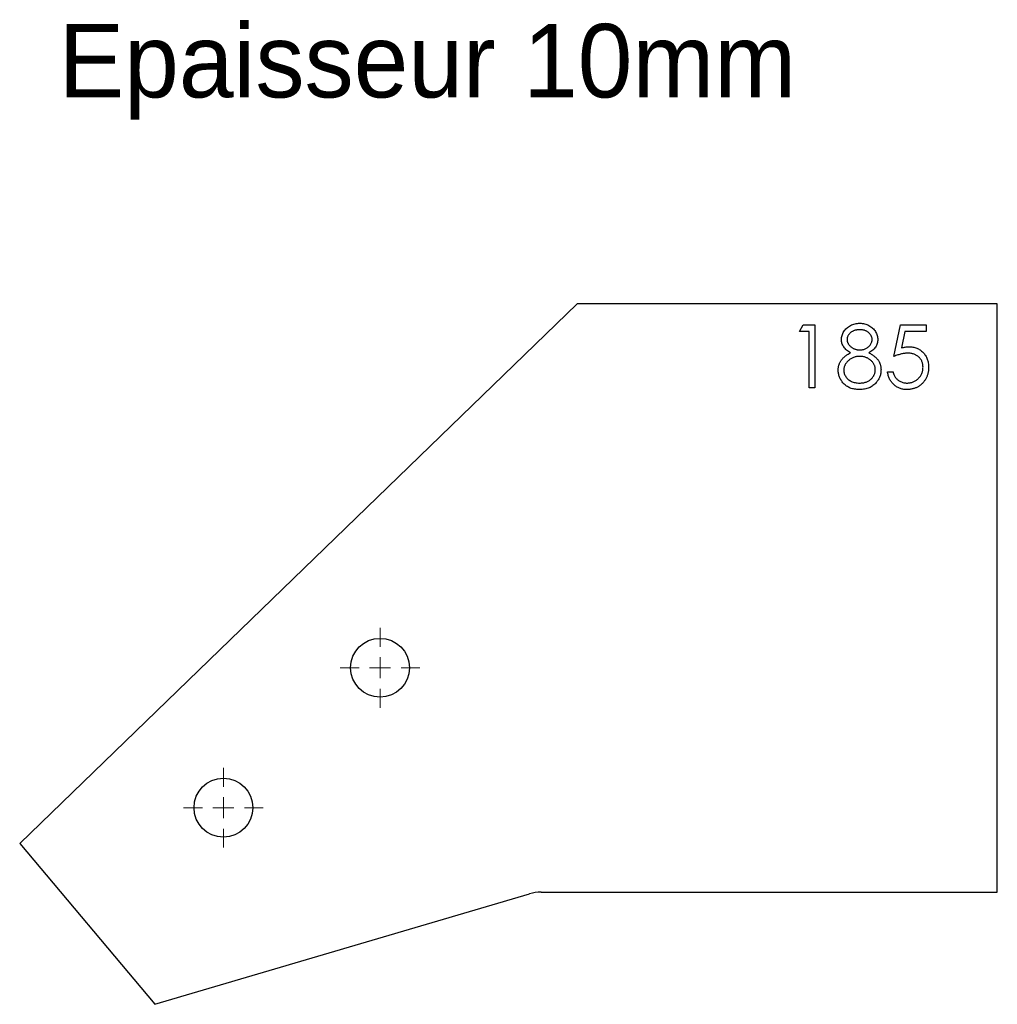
# Model space of a CAD drawing. Header units: millimetres. Extents: x 16 to 249, y 30 to 265.
import ezdxf

# ---------------------------------------------------------------- set-up
doc = ezdxf.new("R2010")
doc.units = ezdxf.units.MM

# ---------------------------------------------------------------- blocks, each defined once
blk = doc.blocks.new('SW_CENTERMARKSYMBOL_0')
at = {"color": 0, "linetype": 'Continuous', "lineweight": 18}
for p, q in [((0, 5), (0, 9.5)), ((0, 0), (0, 2.5)), ((0, 0), (-2.5, 0)), ((0, 0), (0, -2.5)), ((0, 0), (2.5, 0)), ((5, 0), (9.5, 0)), ((-5, 0), (-9.5, 0)), ((0, -5), (0, -9.5))]:
    blk.add_line(p, q, dxfattribs=at)
blk = doc.blocks.new('SW_CENTERMARKSYMBOL_1')
at = {"color": 0, "linetype": 'Continuous', "lineweight": 18}
for p, q in [((0, 5), (0, 9.5)), ((0, 0), (0, 2.5)), ((0, 0), (-2.5, 0)), ((0, 0), (0, -2.5)), ((0, 0), (2.5, 0)), ((5, 0), (9.5, 0)), ((-5, 0), (-9.5, 0)), ((0, -5), (0, -9.5))]:
    blk.add_line(p, q, dxfattribs=at)

msp = doc.modelspace()

# ---------------------------------------------------------------- linework, layer by layer
at = {"color": 7, "linetype": 'Continuous', "lineweight": 25}
for p, q in [((148.62, 197.09), (15.88, 68.67)), ((248.62, 197.09), (148.62, 197.09)), ((248.62, 57.09), (248.62, 197.09)), ((15.88, 68.67), (48.03, 30.38)), ((48.03, 30.38), (137.24, 56.68)), ((140.06, 57.09), (248.62, 57.09))]:
    msp.add_line(p, q, dxfattribs=at)
at = {"color": 1, "linetype": 'Continuous', "lineweight": 25}
for p, q in [((201.5, 190.55), (202.39, 192.09)), ((203.81, 190.55), (201.5, 190.55)), ((202.39, 192.09), (205.16, 192.09)), ((203.81, 177.09), (203.81, 190.55)), ((205.16, 192.09), (205.16, 177.09)), ((224, 184.59), (225.54, 192.09)), ((225.54, 192.09), (231.7, 192.09)), ((226.6, 190.55), (225.79, 186.6)), ((231.7, 190.55), (226.6, 190.55)), ((231.7, 192.09), (231.7, 190.55)), ((222.47, 180.93), (223.81, 180.93)), ((205.16, 177.09), (203.81, 177.09))]:
    msp.add_line(p, q, dxfattribs=at)
at = {"color": 7, "linetype": 'Continuous', "lineweight": 25}
for centre in [(101.67, 110.48), (64.38, 77.17)]:
    msp.add_circle(centre, 7, dxfattribs=at)
msp.add_arc((140.06, 47.09), 10, 90, 106.4264, dxfattribs=at)
at = {"color": 1, "linetype": 'Continuous', "lineweight": 25}
for points, knots in [([(211.5, 188.62), (211.51, 188.78), (211.53, 189.1), (211.64, 189.58), (211.83, 190.05), (212.08, 190.51), (212.39, 190.94), (212.77, 191.33), (213.2, 191.67), (213.69, 191.95), (214.2, 192.19), (214.75, 192.35), (215.32, 192.45), (215.71, 192.46), (215.9, 192.47)], [0, 0, 0, 0, 0.07406, 0.148874, 0.226674, 0.30815, 0.3912, 0.473975, 0.558341, 0.645404, 0.733357, 0.821087, 0.909285, 1, 1, 1, 1]), ([(215.9, 192.47), (216.09, 192.46), (216.47, 192.45), (217.02, 192.35), (217.55, 192.18), (218.06, 191.95), (218.52, 191.66), (218.94, 191.32), (219.3, 190.94), (219.61, 190.5), (219.85, 190.04), (220.03, 189.56), (220.14, 189.08), (220.15, 188.74), (220.16, 188.58)], [0, 0, 0, 0, 0.089386, 0.176259, 0.263004, 0.349801, 0.435431, 0.519202, 0.601265, 0.684145, 0.765868, 0.844918, 0.9223, 1, 1, 1, 1]), ([(215.83, 190.93), (215.72, 190.93), (215.51, 190.92), (215.21, 190.89), (214.93, 190.84), (214.65, 190.76), (214.39, 190.67), (214.15, 190.55), (213.91, 190.41), (213.69, 190.25), (213.5, 190.07), (213.32, 189.89), (213.18, 189.69), (213.06, 189.49), (212.97, 189.28), (212.9, 189.06), (212.86, 188.83), (212.85, 188.68), (212.85, 188.6)], [0, 0, 0, 0, 0.0752211, 0.1471653, 0.2163832, 0.2839412, 0.3503014, 0.414972, 0.4791814, 0.544184, 0.6075579, 0.6673236, 0.7251676, 0.7810286, 0.8348905, 0.8894708, 0.9440886, 1, 1, 1, 1]), ([(218.81, 188.63), (218.81, 188.7), (218.81, 188.84), (218.77, 189.05), (218.71, 189.26), (218.62, 189.46), (218.52, 189.65), (218.38, 189.84), (218.23, 190.03), (218.05, 190.21), (217.85, 190.38), (217.62, 190.53), (217.37, 190.65), (217.11, 190.76), (216.82, 190.83), (216.51, 190.89), (216.17, 190.92), (215.94, 190.93), (215.83, 190.93)], [0, 0, 0, 0, 0.050877, 0.100984, 0.151695, 0.202988, 0.255805, 0.311371, 0.368807, 0.430023, 0.492497, 0.556592, 0.622183, 0.690346, 0.761503, 0.836437, 0.915529, 1, 1, 1, 1]), ([(213.7, 185.44), (213.52, 185.54), (213.19, 185.72), (212.74, 186.05), (212.36, 186.42), (212.05, 186.82), (211.81, 187.25), (211.63, 187.69), (211.52, 188.15), (211.51, 188.46), (211.5, 188.62)], [0, 0, 0, 0, 0.145876, 0.282016, 0.410969, 0.534711, 0.654396, 0.770108, 0.884543, 1, 1, 1, 1]), ([(212.85, 188.6), (212.85, 188.52), (212.86, 188.37), (212.9, 188.14), (212.98, 187.91), (213.08, 187.7), (213.2, 187.48), (213.36, 187.28), (213.55, 187.08), (213.76, 186.89), (213.99, 186.71), (214.23, 186.55), (214.48, 186.42), (214.74, 186.31), (215.01, 186.23), (215.29, 186.17), (215.58, 186.13), (215.78, 186.13), (215.88, 186.12)], [0, 0, 0, 0, 0.054576, 0.10785, 0.16217, 0.217474, 0.274475, 0.334804, 0.398034, 0.465249, 0.53341, 0.600034, 0.665926, 0.731025, 0.796839, 0.863262, 0.930816, 1, 1, 1, 1]), ([(215.88, 186.12), (216.01, 186.13), (216.26, 186.13), (216.64, 186.2), (217, 186.31), (217.35, 186.47), (217.67, 186.65), (217.97, 186.87), (218.22, 187.13), (218.43, 187.41), (218.6, 187.71), (218.72, 188.02), (218.8, 188.32), (218.81, 188.53), (218.81, 188.63)], [0, 0, 0, 0, 0.089713, 0.178541, 0.266908, 0.356931, 0.445731, 0.530796, 0.614591, 0.698244, 0.779084, 0.855316, 0.928538, 1, 1, 1, 1]), ([(220.16, 188.58), (220.15, 188.42), (220.14, 188.1), (220.04, 187.63), (219.87, 187.2), (219.63, 186.78), (219.33, 186.4), (218.96, 186.05), (218.52, 185.72), (218.2, 185.54), (218.03, 185.44)], [0, 0, 0, 0, 0.121933, 0.239469, 0.354795, 0.471503, 0.5923, 0.719236, 0.854858, 1, 1, 1, 1]), ([(210.74, 181.33), (210.74, 181.44), (210.74, 181.64), (210.78, 181.95), (210.83, 182.25), (210.91, 182.54), (211.01, 182.83), (211.13, 183.1), (211.27, 183.37), (211.44, 183.63), (211.62, 183.89), (211.84, 184.13), (212.08, 184.37), (212.35, 184.59), (212.65, 184.82), (212.97, 185.03), (213.32, 185.25), (213.57, 185.38), (213.7, 185.44)], [0, 0, 0, 0, 0.058848, 0.116305, 0.17266, 0.228761, 0.284556, 0.34074, 0.397109, 0.454281, 0.512752, 0.573448, 0.636416, 0.702389, 0.771503, 0.844198, 0.920077, 1, 1, 1, 1]), ([(218.03, 185.44), (218.15, 185.38), (218.39, 185.25), (218.73, 185.05), (219.04, 184.84), (219.33, 184.63), (219.6, 184.4), (219.83, 184.18), (220.05, 183.94), (220.24, 183.7), (220.4, 183.45), (220.54, 183.18), (220.66, 182.92), (220.76, 182.64), (220.84, 182.36), (220.89, 182.06), (220.92, 181.76), (220.93, 181.56), (220.93, 181.45)], [0, 0, 0, 0, 0.0790137, 0.1545852, 0.226862, 0.2958929, 0.3615959, 0.4246568, 0.4853322, 0.5440114, 0.6009735, 0.6578572, 0.7139884, 0.7694792, 0.8261384, 0.882891, 0.9407038, 1, 1, 1, 1]), ([(227.31, 185.35), (227.19, 185.35), (226.95, 185.35), (226.58, 185.31), (226.2, 185.25), (225.79, 185.16), (225.37, 185.06), (224.93, 184.92), (224.47, 184.77), (224.16, 184.65), (224, 184.59)], [0, 0, 0, 0, 0.10308, 0.21102, 0.325963, 0.4465, 0.574634, 0.7089, 0.851186, 1, 1, 1, 1]), ([(225.79, 186.6), (225.95, 186.65), (226.25, 186.73), (226.71, 186.82), (227.14, 186.88), (227.42, 186.89), (227.55, 186.89)], [0, 0, 0, 0, 0.275068, 0.532901, 0.773973, 1, 1, 1, 1]), ([(230.93, 182.04), (230.93, 182.16), (230.92, 182.4), (230.87, 182.74), (230.8, 183.07), (230.69, 183.38), (230.55, 183.67), (230.37, 183.94), (230.18, 184.2), (229.94, 184.44), (229.69, 184.66), (229.41, 184.84), (229.11, 185), (228.79, 185.13), (228.45, 185.23), (228.09, 185.3), (227.71, 185.35), (227.44, 185.35), (227.31, 185.35)], [0, 0, 0, 0, 0.065364, 0.127475, 0.188336, 0.247203, 0.305628, 0.363605, 0.422603, 0.482641, 0.543265, 0.604095, 0.664953, 0.727207, 0.791428, 0.858028, 0.927023, 1, 1, 1, 1]), ([(227.55, 186.89), (227.72, 186.89), (228.05, 186.88), (228.53, 186.81), (228.99, 186.71), (229.43, 186.55), (229.85, 186.36), (230.24, 186.12), (230.61, 185.84), (230.95, 185.52), (231.26, 185.17), (231.53, 184.78), (231.76, 184.38), (231.95, 183.94), (232.1, 183.49), (232.2, 183.01), (232.26, 182.51), (232.27, 182.16), (232.27, 181.99)], [0, 0, 0, 0, 0.0657911, 0.1293617, 0.1907564, 0.2512577, 0.3107766, 0.3706536, 0.4310356, 0.4928642, 0.5550712, 0.6163396, 0.6769765, 0.7383258, 0.8008124, 0.8648117, 0.9310627, 1, 1, 1, 1]), ([(215.91, 184.59), (215.78, 184.58), (215.52, 184.58), (215.13, 184.53), (214.77, 184.45), (214.42, 184.34), (214.08, 184.2), (213.76, 184.03), (213.46, 183.83), (213.18, 183.6), (212.93, 183.35), (212.7, 183.09), (212.51, 182.81), (212.35, 182.53), (212.23, 182.23), (212.14, 181.93), (212.09, 181.61), (212.09, 181.39), (212.08, 181.29)], [0, 0, 0, 0, 0.071271, 0.139816, 0.206503, 0.271543, 0.336092, 0.399815, 0.464273, 0.529341, 0.593716, 0.655632, 0.7149, 0.772168, 0.828849, 0.885119, 0.942078, 1, 1, 1, 1]), ([(219.58, 181.43), (219.58, 181.53), (219.57, 181.73), (219.52, 182.03), (219.44, 182.32), (219.31, 182.6), (219.16, 182.87), (218.98, 183.14), (218.76, 183.39), (218.51, 183.63), (218.23, 183.85), (217.95, 184.05), (217.64, 184.21), (217.32, 184.35), (216.99, 184.46), (216.64, 184.53), (216.28, 184.58), (216.04, 184.58), (215.91, 184.59)], [0, 0, 0, 0, 0.057334, 0.113052, 0.169164, 0.225971, 0.283742, 0.343364, 0.406235, 0.471713, 0.538317, 0.603371, 0.667636, 0.732253, 0.797026, 0.863062, 0.930364, 1, 1, 1, 1]), ([(215.81, 176.7), (215.61, 176.71), (215.22, 176.72), (214.65, 176.78), (214.11, 176.89), (213.62, 177.05), (213.16, 177.25), (212.74, 177.51), (212.36, 177.8), (212.02, 178.14), (211.72, 178.5), (211.46, 178.88), (211.24, 179.27), (211.05, 179.66), (210.91, 180.07), (210.81, 180.48), (210.75, 180.9), (210.74, 181.19), (210.74, 181.33)], [0, 0, 0, 0, 0.078554, 0.152858, 0.223553, 0.290738, 0.355408, 0.418294, 0.48039, 0.543072, 0.604921, 0.664394, 0.721936, 0.778013, 0.833835, 0.888865, 0.944091, 1, 1, 1, 1]), ([(212.08, 181.29), (212.09, 181.15), (212.1, 180.88), (212.19, 180.49), (212.34, 180.1), (212.55, 179.74), (212.8, 179.4), (213.11, 179.1), (213.47, 178.84), (213.87, 178.62), (214.31, 178.45), (214.79, 178.33), (215.3, 178.25), (215.65, 178.24), (215.83, 178.24)], [0, 0, 0, 0, 0.074925, 0.149194, 0.224577, 0.30273, 0.382355, 0.461215, 0.542631, 0.626961, 0.714354, 0.804832, 0.900091, 1, 1, 1, 1]), ([(215.83, 178.24), (215.97, 178.24), (216.24, 178.25), (216.64, 178.29), (217.01, 178.37), (217.37, 178.47), (217.7, 178.6), (218.01, 178.77), (218.31, 178.96), (218.57, 179.19), (218.8, 179.43), (219.01, 179.69), (219.19, 179.95), (219.33, 180.23), (219.44, 180.51), (219.52, 180.81), (219.57, 181.11), (219.58, 181.32), (219.58, 181.43)], [0, 0, 0, 0, 0.076539, 0.149123, 0.218771, 0.28534, 0.350781, 0.414576, 0.477614, 0.540787, 0.602606, 0.662422, 0.720006, 0.775964, 0.831158, 0.886696, 0.942567, 1, 1, 1, 1]), ([(220.93, 181.45), (220.92, 181.31), (220.92, 181.02), (220.86, 180.6), (220.78, 180.19), (220.65, 179.79), (220.49, 179.41), (220.29, 179.04), (220.06, 178.68), (219.88, 178.46), (219.79, 178.35)], [0, 0, 0, 0, 0.1281644, 0.2536854, 0.3773436, 0.5005244, 0.6229001, 0.7458271, 0.8713891, 1, 1, 1, 1]), ([(227.04, 176.7), (226.89, 176.7), (226.6, 176.71), (226.17, 176.77), (225.75, 176.86), (225.36, 176.99), (224.98, 177.16), (224.62, 177.36), (224.28, 177.6), (223.96, 177.88), (223.67, 178.18), (223.4, 178.51), (223.16, 178.86), (222.96, 179.23), (222.78, 179.62), (222.65, 180.04), (222.54, 180.48), (222.49, 180.78), (222.47, 180.93)], [0, 0, 0, 0, 0.065435, 0.128735, 0.190276, 0.250777, 0.31088, 0.370805, 0.431559, 0.49348, 0.555853, 0.617262, 0.678601, 0.740657, 0.802944, 0.866775, 0.932333, 1, 1, 1, 1]), ([(223.81, 180.93), (223.85, 180.79), (223.91, 180.51), (224.05, 180.13), (224.22, 179.78), (224.43, 179.48), (224.67, 179.21), (224.94, 178.97), (225.25, 178.76), (225.6, 178.58), (225.96, 178.42), (226.34, 178.32), (226.73, 178.25), (226.99, 178.24), (227.12, 178.24)], [0, 0, 0, 0, 0.094698, 0.182014, 0.264406, 0.342045, 0.418973, 0.496386, 0.577255, 0.661406, 0.746637, 0.831347, 0.915196, 1, 1, 1, 1]), ([(232.27, 181.99), (232.27, 181.86), (232.27, 181.62), (232.24, 181.26), (232.18, 180.91), (232.11, 180.56), (232.01, 180.23), (231.89, 179.9), (231.75, 179.57), (231.6, 179.26), (231.42, 178.96), (231.22, 178.68), (231.01, 178.41), (230.79, 178.16), (230.55, 177.94), (230.3, 177.72), (230.03, 177.53), (229.74, 177.36), (229.45, 177.2), (229.13, 177.07), (228.81, 176.95), (228.48, 176.86), (228.14, 176.79), (227.78, 176.74), (227.42, 176.7), (227.17, 176.7), (227.04, 176.7)], [0, 0, 0, 0, 0.044012, 0.087429, 0.13011, 0.172543, 0.214195, 0.256275, 0.298269, 0.340356, 0.382404, 0.423406, 0.464232, 0.504057, 0.543842, 0.583267, 0.623086, 0.66291, 0.70323, 0.743614, 0.784555, 0.825761, 0.867766, 0.910751, 0.954917, 1, 1, 1, 1]), ([(227.12, 178.24), (227.25, 178.24), (227.5, 178.25), (227.87, 178.3), (228.23, 178.39), (228.58, 178.5), (228.91, 178.66), (229.22, 178.85), (229.53, 179.07), (229.81, 179.32), (230.07, 179.6), (230.3, 179.9), (230.49, 180.22), (230.66, 180.55), (230.78, 180.9), (230.87, 181.26), (230.92, 181.65), (230.92, 181.91), (230.93, 182.04)], [0, 0, 0, 0, 0.064204, 0.126419, 0.187672, 0.248041, 0.308337, 0.36969, 0.431725, 0.49597, 0.559779, 0.622313, 0.683925, 0.745104, 0.806749, 0.869093, 0.933293, 1, 1, 1, 1]), ([(219.79, 178.35), (219.67, 178.22), (219.44, 177.96), (219.03, 177.62), (218.58, 177.33), (218.1, 177.1), (217.58, 176.92), (217.02, 176.79), (216.43, 176.72), (216.02, 176.71), (215.81, 176.7)], [0, 0, 0, 0, 0.119283, 0.237093, 0.354796, 0.474576, 0.59746, 0.724926, 0.858883, 1, 1, 1, 1])]:
    msp.add_open_spline(points, degree=3, knots=knots, dxfattribs=at)

# ---------------------------------------------------------------- block references
at = {"color": 8, "linetype": 'Continuous'}
for name, p in [('SW_CENTERMARKSYMBOL_1', (101.67, 110.48)), ('SW_CENTERMARKSYMBOL_0', (64.38, 77.17))]:
    msp.add_blockref(name, p, dxfattribs=at)

# ---------------------------------------------------------------- texts
at = {"insert": (25.15, 263.72), "char_height": 17.5, "attachment_point": 1}
msp.add_mtext_dynamic_manual_height_columns('Epaisseur 10mm', width=326.1114, gutter_width=87.5, heights=[0], dxfattribs=at)

doc.saveas('drawing.dxf')
